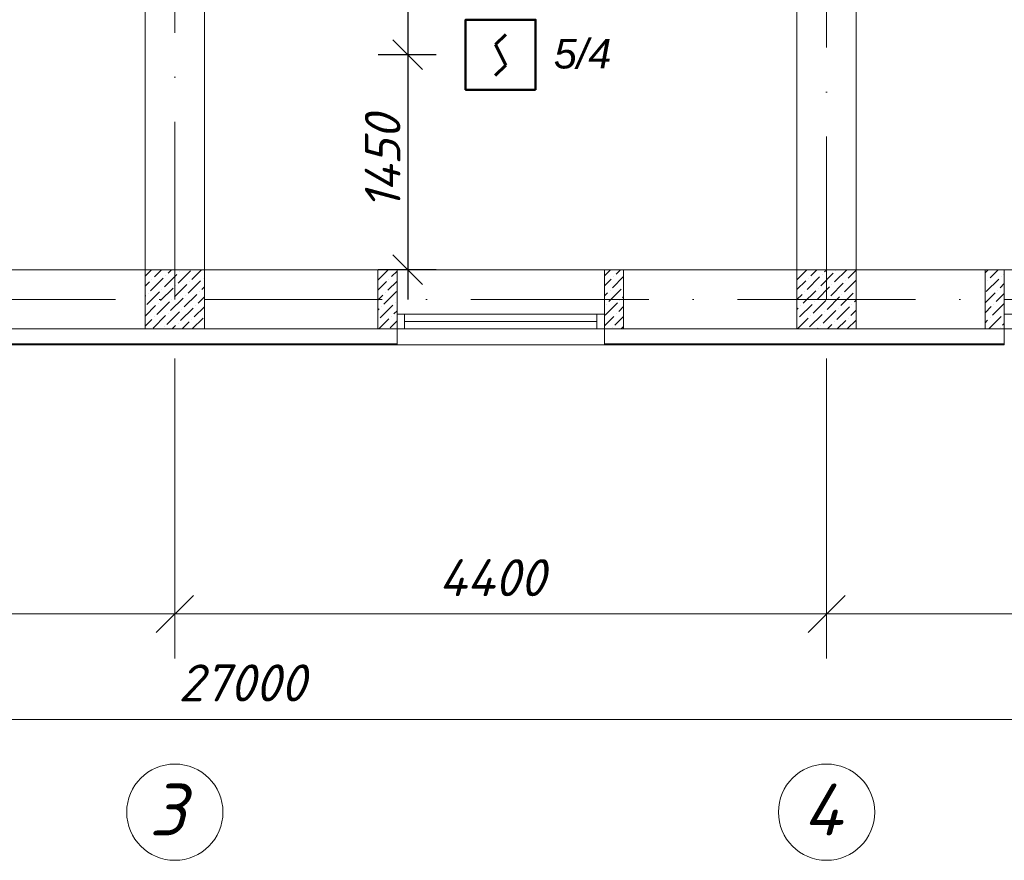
# Model space of a CAD drawing. Header units: millimetres. Extents: x 1114507 to 93926427, y 174473 to 817039.
# Tile 108 of 256: x 1692417 to 1699065, y 476214 to 481890. Entities that reach past the tile are written whole.
import ezdxf

# ---------------------------------------------------------------- set-up
doc = ezdxf.new("R2010")
doc.units = ezdxf.units.MM
doc.linetypes.add('ACAD_ISO10W100', pattern=[18, 12, -3, 0, -3])
doc.layers.add('kcd_tx', color=7, linetype='Continuous')
doc.layers.add('RAZMERNAR', color=152, linetype='Continuous')
for name, color, linetype, lineweight in [('PLAN', 250, 'Continuous', 25), ('SHEMA', 174, 'Continuous', 25), ('размеры', 12, 'Continuous', 15), ('ТЕХНОЛОГИЯ', 36, 'Continuous', 18)]:
    doc.layers.add(name, color=color, linetype=linetype, lineweight=lineweight)
doc.styles.get("Standard").update_dxf_attribs({"font": 'isocpeui.ttf'})
doc.dimstyles.new('Санжар', dxfattribs={"dimtxt": 240, "dimasz": 200, "dimexe": 200, "dimexo": 200, "dimgap": 50, "dimtad": 1, "dimdec": 0, "dimtxsty": 'Standard', "dimblk": 'OBLIQUE', "dimcen": 2.5, "dimdle": 200, "dimclrd": 152, "dimclre": 152, "dimclrt": 152, "dimadec": 0, "dimazin": 0, "dimtfac": 1, "dimtdec": 0, "dimtmove": 0, "dimatfit": 3, "dimldrblk": 'OBLIQUE', "dimfxl": 0, "dimlwd": 0, "dimlwe": 0, "dimarcsym": 0})

# ---------------------------------------------------------------- blocks, each defined once
blk = doc.blocks.new('blokqav2mak')
at = {"color": 1, "linetype": 'ACAD_ISO10W100', "lineweight": 0, "ltscale": 100}
for p, q in [((1558682, 782425.1), (1558682, 766825.1)), ((1563082, 773325.1), (1563082, 766825.1)), ((1572682, 766825.1), (1545682, 766825.1))]:
    blk.add_line(p, q, dxfattribs=at)
at = {"lineweight": 0, "ltscale": 100}
for p, q in [((1558882, 773325.1), (1558882, 767025.1)), ((1562882, 773325.1), (1562882, 767025.1)), ((1558482, 772925.1), (1558482, 767025.1)), ((1563282, 772925.1), (1563282, 767025.1)), ((1557482, 767025.1), (1560052, 767025.1)), ((1560182, 767025.1), (1560182, 766625.1)), ((1561582, 767025.1), (1560182, 767025.1)), ((1561582, 767025.1), (1561582, 766625.1)), ((1561712, 767025.1), (1564282, 767025.1)), ((1564282, 767025.1), (1564282, 766625.1)), ((1565682, 767025.1), (1564282, 767025.1)), ((1557482, 766625.1), (1560182, 766625.1)), ((1561712, 766625.1), (1564152, 766625.1)), ((1561582, 766518.1), (1560182, 766518.1))]:
    blk.add_line(p, q, dxfattribs=at)
at = {"linetype": 'Continuous', "lineweight": 0, "ltscale": 100}
for p, q in [((1558482, 766981.7), (1558525.4, 767025.1)), ((1558544, 766976.3), (1558592.8, 767025.1)), ((1558611.4, 766909), (1558695.6, 766993.2)), ((1558636.6, 767001.6), (1558660.1, 767025.1)), ((1558704, 766934.2), (1558788.2, 767018.4)), ((1558712.4, 767010), (1558712.4, 767010)), ((1558796.6, 766959.5), (1558862.2, 767025.1)), ((1560052, 766953.8, 0), (1560123.3, 767025.1, 0)), ((1560144.6, 766979.1, 0), (1560182, 767016.5, 0)), ((1561582, 766983.2, 0), (1561623.9, 767025.1, 0)), ((1561662.1, 766995.9, 0), (1561691.3, 767025.1, 0)), ((1562882.9, 766959.5), (1562948.5, 767025.1)), ((1562975.5, 766984.8), (1563015.9, 767025.1)), ((1563042.9, 766917.4), (1563127.1, 767001.6)), ((1563051.3, 766993.2), (1563051.3, 766993.2)), ((1563068.2, 767010), (1563083.2, 767025.1)), ((1563135.5, 766942.7), (1563217.9, 767025.1)), ((1563143.9, 767018.4), (1563143.9, 767018.4)), ((1563228.1, 766967.9), (1563282, 767021.8)), ((1564152, 767004.2, 0), (1564172.9, 767025.1, 0)), ((1564185.8, 766970.6, 0), (1564240.2, 767025.1, 0)), ((1564278.4, 766995.9, 0), (1564282, 766999.5, 0)), ((1558482, 766914.4), (1558510.3, 766942.7)), ((1558518.8, 766883.7), (1558603, 766967.9)), ((1558527.2, 766959.5), (1558527.2, 766959.5)), ((1558619.8, 766984.8), (1558619.8, 766984.8)), ((1558678.7, 766841.6), (1558762.9, 766925.8)), ((1558771.3, 766866.9), (1558855.5, 766951.1)), ((1558779.8, 766942.7), (1558779.8, 766942.7)), ((1558872.4, 766967.9), (1558872.4, 766967.9)), ((1560052, 766886.5, 0), (1560111, 766945.4, 0)), ((1560119.4, 766886.5, 0), (1560182, 766949.1, 0)), ((1560127.8, 766962.2, 0), (1560127.8, 766962.2, 0)), ((1561582, 766915.9, 0), (1561628.4, 766962.2, 0)), ((1561636.8, 766903.3, 0), (1561712, 766978.5, 0)), ((1561645.2, 766979.1, 0), (1561645.2, 766979.1, 0)), ((1562882, 766891.3), (1562941.9, 766951.1)), ((1562950.3, 766892.2), (1563034.5, 766976.3)), ((1562958.7, 766967.9), (1562958.7, 766967.9)), ((1563110.2, 766850.1), (1563194.4, 766934.2)), ((1563118.7, 766925.8), (1563118.7, 766925.8)), ((1563202.9, 766875.3), (1563282, 766954.5)), ((1563211.3, 766951.1), (1563211.3, 766951.1)), ((1564152, 766936.9, 0), (1564152.1, 766937, 0)), ((1564160.5, 766878, 0), (1564244.7, 766962.2, 0)), ((1564169, 766953.8, 0), (1564169, 766953.8, 0)), ((1564253.1, 766903.3, 0), (1564282, 766932.2, 0)), ((1564261.6, 766979.1, 0), (1564261.6, 766979.1, 0)), ((1558493.5, 766791.1), (1558577.7, 766875.3)), ((1558501.9, 766866.9), (1558501.9, 766866.9)), ((1558586.1, 766816.4), (1558670.3, 766900.6)), ((1558594.5, 766892.2), (1558594.5, 766892.2)), ((1558687.1, 766917.4), (1558687.1, 766917.4)), ((1558746.1, 766774.3), (1558830.3, 766858.5)), ((1558847.1, 766875.3), (1558847.1, 766875.3)), ((1558863.9, 766892.2), (1558882, 766910.2)), ((1560094.1, 766793.8, 0), (1560178.3, 766878, 0)), ((1560102.5, 766869.6, 0), (1560102.5, 766869.6, 0)), ((1561582, 766848.5, 0), (1561603.1, 766869.6, 0)), ((1561611.5, 766810.7, 0), (1561695.7, 766894.9, 0)), ((1561620, 766886.5, 0), (1561620, 766886.5, 0)), ((1562882, 766823.9), (1562916.6, 766858.5)), ((1562925, 766799.5), (1563009.2, 766883.7)), ((1562933.4, 766875.3), (1562933.4, 766875.3)), ((1563017.6, 766824.8), (1563101.8, 766909)), ((1563026.1, 766900.6), (1563026.1, 766900.6)), ((1563177.6, 766782.7), (1563261.8, 766866.9)), ((1563186, 766858.5), (1563186, 766858.5)), ((1563278.6, 766883.7), (1563278.6, 766883.7)), ((1564152, 766802.2, 0), (1564219.5, 766869.6, 0)), ((1564227.9, 766810.7, 0), (1564282, 766864.8, 0)), ((1564236.3, 766886.5, 0), (1564236.3, 766886.5, 0)), ((1558482, 766847), (1558485.1, 766850.1)), ((1558560.9, 766723.8), (1558645.1, 766808)), ((1558569.3, 766799.5), (1558569.3, 766799.5)), ((1558653.5, 766749), (1558737.7, 766833.2)), ((1558661.9, 766824.8), (1558661.9, 766824.8)), ((1558754.5, 766850.1), (1558754.5, 766850.1)), ((1558838.7, 766799.5), (1558882, 766842.9)), ((1560052, 766819.1, 0), (1560085.7, 766852.8, 0)), ((1560169.9, 766802.3, 0), (1560169.9, 766802.3, 0)), ((1561586.3, 766718.1, 0), (1561670.5, 766802.3, 0)), ((1561594.7, 766793.8, 0), (1561594.7, 766793.8, 0)), ((1561687.3, 766819.1, 0), (1561687.3, 766819.1, 0)), ((1561704.2, 766835.9, 0), (1561712, 766843.8, 0)), ((1562899.8, 766706.9), (1562984, 766791.1)), ((1562992.4, 766732.2), (1563076.6, 766816.4)), ((1563000.8, 766808), (1563000.8, 766808)), ((1563085, 766757.4), (1563169.2, 766841.6)), ((1563093.4, 766833.2), (1563093.4, 766833.2)), ((1563253.4, 766791.1), (1563253.4, 766791.1)), ((1563270.2, 766808), (1563282, 766819.8)), ((1564202.6, 766718.1, 0), (1564282, 766797.5, 0)), ((1564211, 766793.8, 0), (1564211, 766793.8, 0)), ((1558482, 766712.3), (1558552.4, 766782.7)), ((1558628.2, 766656.4), (1558712.4, 766740.6)), ((1558636.6, 766732.2), (1558636.6, 766732.2)), ((1558720.8, 766681.7), (1558805, 766765.9)), ((1558729.2, 766757.4), (1558729.2, 766757.4)), ((1558813.4, 766706.9), (1558882, 766775.5)), ((1558821.8, 766782.7), (1558821.8, 766782.7)), ((1560052, 766751.8, 0), (1560060.4, 766760.2, 0)), ((1560068.9, 766701.2, 0), (1560153, 766785.4, 0)), ((1560077.3, 766777, 0), (1560077.3, 766777, 0)), ((1560161.5, 766726.5, 0), (1560182, 766747.1, 0)), ((1561662.1, 766726.5, 0), (1561662.1, 766726.5, 0)), ((1561678.9, 766743.3, 0), (1561712, 766776.5, 0)), ((1562882, 766756.5), (1562891.4, 766765.9)), ((1562908.2, 766782.7), (1562908.2, 766782.7)), ((1562967.1, 766639.6), (1563051.3, 766723.8)), ((1563059.7, 766664.8), (1563143.9, 766749)), ((1563068.2, 766740.6), (1563068.2, 766740.6)), ((1563152.3, 766690.1), (1563236.5, 766774.3)), ((1563160.8, 766765.9), (1563160.8, 766765.9)), ((1563245, 766715.4), (1563282, 766752.4)), ((1564152, 766734.8, 0), (1564194.2, 766777, 0)), ((1564278.4, 766726.5, 0), (1564278.4, 766726.5, 0)), ((1558482, 766644.9), (1558527.2, 766690.1)), ((1558535.6, 766631.2), (1558619.8, 766715.4)), ((1558544, 766706.9), (1558544, 766706.9)), ((1558704, 766664.8), (1558704, 766664.8)), ((1558731.6, 766625.1), (1558779.8, 766673.3)), ((1558796.6, 766690.1), (1558796.6, 766690.1)), ((1558799, 766625.1), (1558872.4, 766698.5)), ((1560060.1, 766625.1, 0), (1560127.8, 766692.8, 0)), ((1560136.2, 766633.9, 0), (1560182, 766679.7, 0)), ((1560144.6, 766709.7, 0), (1560144.6, 766709.7, 0)), ((1561582, 766646.5, 0), (1561645.2, 766709.7, 0)), ((1561653.6, 766650.7, 0), (1561712, 766709.1, 0)), ((1562882.9, 766690.1), (1562882.9, 766690.1)), ((1562885.3, 766625.1), (1562958.7, 766698.5)), ((1562975.5, 766715.4), (1562975.5, 766715.4)), ((1563087.4, 766625.1), (1563118.7, 766656.4)), ((1563135.5, 766673.3), (1563135.5, 766673.3)), ((1563154.7, 766625.1), (1563211.3, 766681.7)), ((1563222.1, 766625.1), (1563282, 766685.1)), ((1563228.1, 766698.5), (1563228.1, 766698.5)), ((1564152, 766667.5, 0), (1564169, 766684.4, 0)), ((1564177.4, 766625.5, 0), (1564261.6, 766709.7, 0)), ((1564185.8, 766701.2, 0), (1564185.8, 766701.2, 0)), ((1564270, 766650.7, 0), (1564282, 766662.8, 0)), ((1558611.4, 766639.6), (1558611.4, 766639.6)), ((1558664.2, 766625.1), (1558687.1, 766648)), ((1558880.8, 766639.6), (1558882, 766640.8)), ((1561636.8, 766633.9, 0), (1561636.8, 766633.9, 0)), ((1561695.4, 766625.1, 0), (1561712, 766641.8, 0)), ((1563020, 766625.1), (1563026.1, 766631.2)), ((1563042.9, 766648), (1563042.9, 766648)), ((1564253.1, 766633.9, 0), (1564253.1, 766633.9, 0))]:
    blk.add_line(p, q, dxfattribs=at)
at = {"color": 5, "lineweight": 0}
for p, q in [((1560182, 766725.1), (1560232, 766725.1)), ((1560182, 766625.1), (1560182, 766725.1)), ((1561532, 766725.1), (1560232, 766725.1)), ((1560232, 766725.1), (1560232, 766625.1)), ((1561582, 766725.1), (1561532, 766725.1)), ((1561532, 766725.1), (1561532, 766625.1)), ((1561582, 766625.1), (1561582, 766725.1)), ((1564282, 766725.1), (1564332, 766725.1)), ((1564282, 766625.1), (1564282, 766725.1)), ((1561532, 766675.1), (1560232, 766675.1)), ((1560232, 766625.1), (1560182, 766625.1)), ((1561532, 766625.1), (1560232, 766625.1)), ((1561532, 766625.1), (1561582, 766625.1)), ((1564332, 766625.1), (1564282, 766625.1))]:
    blk.add_line(p, q, dxfattribs=at)
at = {"color": 252, "lineweight": 0, "ltscale": 100}
for p, q in [((1560182, 766625.1), (1560182, 766517.3)), ((1561582, 766625.1), (1561582, 766518.1)), ((1564282, 766625.1), (1564282, 766518.1)), ((1557482, 766518.1), (1560182, 766518.1)), ((1561582, 766518.1), (1564282, 766518.1))]:
    blk.add_line(p, q, dxfattribs=at)
at = {"color": 32, "lineweight": 0, "ltscale": 100}
for p, q in [((1557482, 766525.1), (1560182, 766525.1)), ((1561582, 766525.1), (1564282, 766525.1))]:
    blk.add_line(p, q, dxfattribs=at)
at = {"color": 0, "linetype": 'ByBlock', "lineweight": 0}
for p, q in [((1558807, 764825.9), (1558557, 764575.9)), ((1558557, 764575.9), (1558807, 764825.9)), ((1563207, 764825.9), (1562957, 764575.9)), ((1562957, 764575.9), (1563207, 764825.9))]:
    blk.add_line(p, q, dxfattribs=at)
at = {"layer": 'PLAN', "color": 158, "lineweight": 0}
for centre in [(1558682, 763362.5), (1563082, 763362.5)]:
    blk.add_circle(centre, 324.9, dxfattribs=at)
at = {"layer": 'RAZMERNAR', "lineweight": 0, "ltscale": 100}
for p, q in [((1558682, 766425.1), (1558682, 764400.9)), ((1558682, 766425.1), (1558682, 764400.9)), ((1563082, 766425.1), (1563082, 764400.9)), ((1563082, 766425.1), (1563082, 764400.9)), ((1558832, 764700.9), (1548932, 764700.9)), ((1563232, 764700.9), (1558532, 764700.9)), ((1568432, 764700.9), (1562932, 764700.9)), ((1572832, 763987.4), (1545532, 763987.4))]:
    blk.add_line(p, q, dxfattribs=at)
at = {"layer": 'размеры', "lineweight": 0, "ltscale": 5}
for p, q in [((1558882, 767025.1), (1558482, 767025.1)), ((1558482, 767025.1), (1558482, 766625.1)), ((1558882, 766625.1), (1558882, 767025.1)), ((1560182, 767025.1), (1560052, 767025.1)), ((1560052, 767025.1), (1560052, 766625.1)), ((1560182, 766625.1), (1560182, 767025.1)), ((1561712, 767025.1), (1561582, 767025.1)), ((1561582, 767025.1), (1561582, 766625.1)), ((1561712, 766625.1), (1561712, 767025.1)), ((1563282, 767025.1), (1562882, 767025.1)), ((1562882, 767025.1), (1562882, 766625.1)), ((1563282, 766625.1), (1563282, 767025.1)), ((1564282, 767025.1), (1564152, 767025.1)), ((1564152, 767025.1), (1564152, 766625.1)), ((1564282, 766625.1), (1564282, 767025.1)), ((1558482, 766625.1), (1558882, 766625.1)), ((1560052, 766625.1), (1560182, 766625.1)), ((1561582, 766625.1), (1561712, 766625.1)), ((1562882, 766625.1), (1563282, 766625.1)), ((1564152, 766625.1), (1564282, 766625.1))]:
    blk.add_line(p, q, dxfattribs=at)
at = {"layer": 'ТЕХНОЛОГИЯ', "color": 152, "linetype": 'ByBlock', "lineweight": 0, "ltscale": 100}
for p, q in [((1560182, 766674.3), (1560182, 766624.3)), ((1561582, 766674.3), (1561582, 766624.3))]:
    blk.add_line(p, q, dxfattribs=at)
at = {"layer": 'PLAN', "lineweight": 0}
for s, p in [('3', (1558508, 763205.3)), ('4', (1562921.3, 763205.3))]:
    blk.add_text(s, height=350, dxfattribs=at).set_placement(p)
at = {"layer": 'RAZMERNAR', "lineweight": 0}
for s, p in [('4400', (1560463.7, 764820.9)), ('27000', (1558705.5, 764110.6))]:
    blk.add_text(s, height=250, dxfattribs=at).set_placement(p)
blk = doc.blocks.new('Дым.датчик')
at = {"color": 5, "lineweight": 60}
for p, q in [((48.1, 181.3), (-44.2, 91.4)), ((-44.2, 91.4), (45.8, -92.4)), ((45.8, -92.4), (-44.2, -182.3))]:
    blk.add_line(p, q, dxfattribs=at)
at = {"color": 5, "lineweight": 50}
blk.add_lwpolyline([(-310.1, 309.2), (312.4, 309.2), (312.4, -314.7), (-310.1, -314.7)], close=True, dxfattribs=at)
blk = doc.blocks.new('_Oblique')
at = {"color": 0, "linetype": 'ByBlock', "lineweight": -2}
blk.add_line((-0.5, -0.5), (0.5, 0.5), dxfattribs=at)
blk = doc.blocks.new('*D1953')
at = {"layer": 'Defpoints', "color": 0, "lineweight": 40, "ltscale": 100, "transparency": 16777216}
for p in [(1695428.1, 484653.3), (1695037.5, 481653.3), (1695428.1, 481653.3)]:
    blk.add_point(p, dxfattribs=at)
at = {"layer": 'kcd_tx', "color": 152, "ltscale": 100, "transparency": 16777216}
for p, q in [((1695037.5, 484853.3), (1695037.5, 481453.3)), ((1695228.1, 484653.3), (1694837.5, 484653.3)), ((1695228.1, 481653.3), (1694837.5, 481653.3))]:
    blk.add_line(p, q, dxfattribs=at)
at = {"layer": 'kcd_tx', "color": 152, "ltscale": 100, "transparency": 16777216, "xscale": 200, "yscale": 200, "zscale": 200}
for p, rotation in [((1695037.5, 484653.3), 90), ((1695037.5, 481653.3), 270)]:
    blk.add_blockref('_Oblique', p, dxfattribs=dict(at, rotation=rotation))
at = {"layer": 'kcd_tx', "color": 152, "lineweight": 35, "ltscale": 100, "transparency": 16777216, "insert": (1694867.5, 483153.3), "char_height": 240, "attachment_point": 5, "rotation": 90}
blk.add_mtext('3000', dxfattribs=at)
blk = doc.blocks.new('*D1955')
at = {"layer": 'Defpoints', "color": 0, "lineweight": 40, "ltscale": 100, "transparency": 16777216}
for p in [(1695428.1, 481653.3), (1695037.5, 480201.2), (1695428.1, 480201.2)]:
    blk.add_point(p, dxfattribs=at)
at = {"layer": 'kcd_tx', "color": 152, "ltscale": 100, "transparency": 16777216}
for p, q in [((1695037.5, 481853.3), (1695037.5, 480001.2)), ((1695228.1, 481653.3), (1694837.5, 481653.3)), ((1695228.1, 480201.2), (1694837.5, 480201.2))]:
    blk.add_line(p, q, dxfattribs=at)
at = {"layer": 'kcd_tx', "color": 152, "ltscale": 100, "transparency": 16777216, "xscale": 200, "yscale": 200, "zscale": 200}
for p, rotation in [((1695037.5, 481653.3), 90), ((1695037.5, 480201.2), 270)]:
    blk.add_blockref('_Oblique', p, dxfattribs=dict(at, rotation=rotation))
at = {"layer": 'kcd_tx', "color": 152, "lineweight": 35, "ltscale": 100, "transparency": 16777216, "insert": (1694867.5, 480927.3), "char_height": 240, "attachment_point": 5, "rotation": 90}
blk.add_mtext('1450', dxfattribs=at)

msp = doc.modelspace()

# ---------------------------------------------------------------- block references
at = {"color": 0}
msp.add_blockref('blokqav2mak', (134782.7, -286823.9), dxfattribs=at)
at = {"color": 5, "lineweight": 50, "xscale": 0.7574416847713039, "yscale": 0.7574416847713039, "zscale": 0.7574416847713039, "rotation": 180}
msp.add_blockref('Дым.датчик', (1695664.8, 481651.2), dxfattribs=at)

# ---------------------------------------------------------------- texts
at = {"layer": 'SHEMA', "color": 5, "ltscale": 300, "insert": (1696411.6, 481760.3), "char_height": 200, "width": 1463.345, "attachment_point": 3}
msp.add_mtext('{\\fArial|b0|i1|c0|p34;5\\fArial|b0|i1|c204|p34;/\\fArial|b0|i1|c0|p34;4}', dxfattribs=at)

# ---------------------------------------------------------------- dimensions: what is measured, and where the dimension line sits
at = {"layer": 'kcd_tx', "lineweight": 35, "ltscale": 100}
dim = msp.add_linear_dim(base=(1695037.5, 481653.3), p1=(1695428.1, 484653.3), p2=(1695428.1, 481653.3), angle=90, dimstyle='Санжар', override={"dimfxl": 200, "dimtfillclr": 253, "dimlwd": 65535, "dimlwe": 65535, "dimarcsym": 2}, dxfattribs=at)
dim.commit()
dim.dimension.update_dxf_attribs({"geometry": '*D1953', "text_midpoint": (1694867.5, 483153.3)})
dim = msp.add_linear_dim(base=(1695037.5, 480201.2), p1=(1695428.1, 481653.3), p2=(1695428.1, 480201.2), angle=90, text='1450', dimstyle='Санжар', override={"dimfxl": 200, "dimtfillclr": 253, "dimlwd": 65535, "dimlwe": 65535, "dimarcsym": 2}, dxfattribs=at)
dim.commit()
dim.dimension.update_dxf_attribs({"geometry": '*D1955', "text_midpoint": (1694867.5, 480927.3)})

doc.saveas('drawing.dxf')
